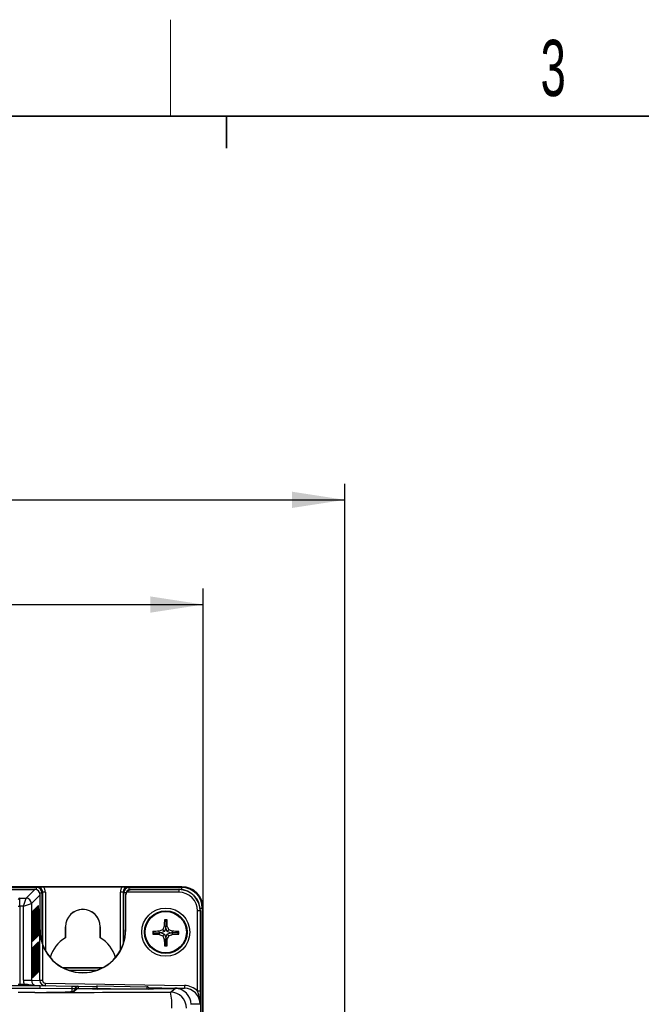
# Model space of a CAD drawing. Header units: millimetres. Extents: x 5 to 418, y 2 to 292.
# Tile 34 of 47: x 112 to 151, y 227 to 288. Entities that reach past the tile are written whole.
import ezdxf

# ---------------------------------------------------------------- set-up
doc = ezdxf.new("R2010")
doc.units = ezdxf.units.MM
doc.layers.add('SLD-0', color=7, linetype='Continuous')
doc.styles.add('SLDTEXTSTYLE0', font='TXT', dxfattribs={"width": 0.605})
doc.dimstyles.new('SLDDIMSTYLE0', dxfattribs={"dimtxt": 3.5, "dimasz": 3.302, "dimexe": 0, "dimexo": 0.0625, "dimgap": 0.875, "dimtad": 1, "dimlfac": 3, "dimrnd": 1e-09, "dimzin": 12, "dimdsep": 46, "dimtxsty": 'SLDTEXTSTYLE0', "dimsah": 1, "dimcen": 0.09, "dimadec": 0, "dimazin": 3, "dimtfac": 1, "dimtofl": 0, "dimtmove": 0, "dimatfit": 3, "dimfxl": 1, "dimfrac": 2, "dimtolj": 1, "dimtzin": 12, "dimarcsym": 0})

# ---------------------------------------------------------------- blocks, each defined once
blk = doc.blocks.new('_D')
at = {"layer": 'SLD-0'}
for p, q in [((58.038, 202.488), (58.038, 259.588)), ((132.371, 202.488), (132.371, 259.588)), ((58.038, 258.588), (132.371, 258.588))]:
    blk.add_line(p, q, dxfattribs=at)
for points in [[(58.038, 258.588), (61.34, 258.08), (61.34, 259.096)], [(132.371, 258.588), (129.069, 259.096), (129.069, 258.08)]]:
    blk.add_solid(points, dxfattribs=at)
at = {"layer": 'SLD-0', "insert": (91.194, 263.1), "char_height": 3.5, "attachment_point": 1, "style": 'SLDTEXTSTYLE0'}
blk.add_mtext('223', dxfattribs=at)
blk = doc.blocks.new('_D_1')
at = {"layer": 'SLD-0', "color": 7}
for p, q in [((66.871, 233.155), (66.871, 253.064)), ((123.538, 233.155), (123.538, 253.064)), ((66.871, 252.064), (123.538, 252.064))]:
    blk.add_line(p, q, dxfattribs=at)
for points in [[(66.871, 252.064), (70.173, 251.556), (70.173, 252.572)], [(123.538, 252.064), (120.236, 252.572), (120.236, 251.556)]]:
    blk.add_solid(points, dxfattribs=at)
at = {"layer": 'SLD-0', "color": 7, "insert": (91.194, 256.575), "char_height": 3.5, "attachment_point": 1, "style": 'SLDTEXTSTYLE0'}
blk.add_mtext('170', dxfattribs=at)

msp = doc.modelspace()

# ---------------------------------------------------------------- linework, layer by layer
at = {"color": 7, "linetype": 'Continuous', "lineweight": 25}
for p, q in [((122.2046, 234.4881), (68.2046, 234.4881)), ((77.2541, 234.4328), (113.1552, 234.4328)), ((113.1552, 234.4328), (113.2018, 234.4795)), ((113.1552, 234.2944), (113.1552, 234.4328)), ((113.5719, 234.4823), (118.504, 234.4823)), ((118.8741, 234.4795), (118.9208, 234.4328)), ((118.9208, 234.4328), (122.2046, 234.4328)), ((118.9208, 234.2944), (118.9208, 234.4328)), ((122.2046, 234.4328), (122.2046, 234.4881)), ((122.2046, 234.3045), (122.2046, 234.4328)), ((77.3712, 234.3157), (113.038, 234.3157)), ((112.1013, 233.7817), (112.1086, 233.7744)), ((112.1086, 233.7744), (112.4968, 233.7744)), ((112.3301, 233.2745), (112.4968, 233.7744)), ((112.4968, 233.7744), (113.038, 234.3157)), ((113.3713, 233.9824), (112.83, 233.4411)), ((113.35, 234.0995), (113.4885, 234.0995)), ((113.3713, 233.9881), (113.3712, 233.9881)), ((113.3713, 231.804), (113.3713, 233.9824)), ((113.5351, 234.1462), (113.4885, 234.0995)), ((113.4885, 234.0995), (113.4885, 231.0223)), ((113.7017, 234.1462), (113.5351, 234.1462)), ((113.5351, 230.8838), (113.5351, 234.1462)), ((113.7017, 234.1462), (113.7017, 230.5183)), ((118.5408, 234.1462), (118.3742, 234.1462)), ((118.3742, 230.5183), (118.3742, 234.1462)), ((118.5875, 234.0995), (118.5408, 234.1462)), ((118.5408, 234.1462), (118.5408, 230.8838)), ((118.5875, 231.0223), (118.5875, 234.0995)), ((118.7259, 234.0995), (118.5875, 234.0995)), ((118.7163, 233.9707), (118.7046, 233.9824)), ((118.7046, 233.9824), (118.7046, 231.804)), ((118.7047, 233.9881), (118.7047, 233.9881)), ((118.7163, 231.804), (118.7163, 233.9707)), ((122.0233, 234.1402), (118.7626, 234.1402)), ((119.0379, 234.3157), (119.0467, 234.3069)), ((119.0379, 234.3157), (122.0322, 234.3157)), ((119.0467, 234.3069), (122.0233, 234.3069)), ((122.0233, 234.3069), (122.0322, 234.3157)), ((122.0233, 234.3069), (122.0233, 234.1402)), ((112.0155, 233.2745), (112.1155, 233.2745)), ((112.1155, 233.2745), (112.1155, 228.4215)), ((112.3301, 233.2745), (112.1155, 233.2745)), ((112.3301, 233.2745), (112.83, 233.4411)), ((112.3301, 228.6585), (112.3301, 233.2745)), ((112.83, 233.4411), (112.83, 228.6585)), ((113.0472, 233.0909), (113.0728, 233.1165)), ((113.0854, 233.1143), (113.0867, 233.1305)), ((113.0856, 233.1163), (113.0857, 233.1167)), ((113.0867, 233.1305), (113.1123, 233.1561)), ((113.125, 233.1538), (113.1263, 233.17)), ((113.1252, 233.1558), (113.1252, 233.1563)), ((113.1263, 233.17), (113.1519, 233.1956)), ((113.1645, 233.1934), (113.1658, 233.2096)), ((113.1647, 233.1954), (113.1648, 233.1958)), ((113.1658, 233.2096), (113.1914, 233.2352)), ((113.2041, 233.2329), (113.2054, 233.2492)), ((113.2043, 233.2349), (113.2043, 233.2354)), ((113.2054, 233.2492), (113.231, 233.2747)), ((113.2741, 233.1143), (113.2415, 233.1143)), ((113.2436, 233.2725), (113.2449, 233.2887)), ((113.2438, 233.2745), (113.2439, 233.2749)), ((113.2449, 233.2887), (113.2705, 233.3143)), ((113.2741, 233.1143), (113.2741, 231.6477)), ((123.3542, 233.1548), (123.4826, 233.1548)), ((123.4826, 233.1548), (123.4826, 127.5375)), ((123.4826, 233.1548), (123.538, 233.1548)), ((123.538, 204.1548), (123.538, 233.1548)), ((112.8855, 231.2661), (112.8855, 232.7328)), ((112.9181, 232.7584), (112.8856, 232.7584)), ((112.8877, 232.9165), (112.889, 232.9327)), ((112.8879, 232.9185), (112.8879, 232.919)), ((112.889, 232.9327), (112.9146, 232.9583)), ((112.9181, 232.7584), (112.9181, 231.2917)), ((112.9577, 232.7979), (112.9251, 232.7979)), ((112.9251, 231.3057), (112.9251, 232.7723)), ((112.9272, 232.9561), (112.9285, 232.9723)), ((112.9274, 232.9581), (112.9274, 232.9585)), ((112.9285, 232.9723), (112.9541, 232.9979)), ((112.9577, 232.7979), (112.9577, 231.3313)), ((112.9646, 231.3452), (112.9646, 232.8119)), ((112.9972, 232.8375), (112.9647, 232.8375)), ((112.9668, 232.9956), (112.9681, 233.0118)), ((112.967, 232.9976), (112.967, 232.9981)), ((112.9681, 233.0118), (112.9937, 233.0374)), ((112.9972, 232.8375), (112.9972, 231.3708)), ((113.0368, 232.877), (113.0042, 232.877)), ((113.0042, 231.3848), (113.0042, 232.8514)), ((113.0063, 233.0352), (113.0076, 233.0514)), ((113.0065, 233.0372), (113.0065, 233.0376)), ((113.0076, 233.0514), (113.0332, 233.077)), ((113.0368, 232.877), (113.0368, 231.4104)), ((113.0763, 232.9166), (113.0438, 232.9166)), ((113.0438, 231.4243), (113.0438, 232.891)), ((113.0459, 233.0747), (113.0472, 233.0909)), ((113.0461, 233.0767), (113.0461, 233.0772)), ((113.0763, 232.9166), (113.0763, 231.4499)), ((113.1159, 232.9561), (113.0833, 232.9561)), ((113.0833, 231.4639), (113.0833, 232.9305)), ((113.1159, 232.9561), (113.1159, 231.4895)), ((113.1554, 232.9957), (113.1229, 232.9957)), ((113.1229, 231.5034), (113.1229, 232.9701)), ((113.1554, 232.9957), (113.1554, 231.529)), ((113.195, 233.0352), (113.1624, 233.0352)), ((113.1624, 231.543), (113.1624, 233.0096)), ((113.195, 233.0352), (113.195, 231.5686)), ((113.2345, 233.0748), (113.202, 233.0748)), ((113.202, 231.5825), (113.202, 233.0492)), ((113.2345, 233.0748), (113.2345, 231.6081)), ((113.2415, 231.6221), (113.2415, 233.0887)), ((123.1897, 227.975), (123.1897, 232.9738)), ((123.3564, 232.9738), (123.1897, 232.9738)), ((123.3654, 232.9825), (123.3564, 232.9738)), ((123.3564, 232.9738), (123.3564, 227.975)), ((123.3654, 232.9825), (123.3654, 127.6605)), ((114.9488, 231.3071), (114.9488, 231.9881)), ((114.9488, 231.9881), (114.9546, 231.9881)), ((114.9546, 231.9881), (114.9546, 231.3174)), ((117.1271, 231.9881), (117.1213, 231.9881)), ((117.1213, 231.3174), (117.1213, 231.9881)), ((117.1271, 231.9881), (117.1271, 231.3071)), ((121.2046, 232.0102), (121.1092, 232.0287)), ((121.2046, 232.3496), (121.1217, 232.4325)), ((121.2046, 231.9014), (121.1229, 231.698)), ((121.2046, 232.3496), (121.2876, 232.4325)), ((121.2046, 232.3496), (121.2046, 232.0102)), ((121.2046, 232.0102), (121.3001, 232.0287)), ((121.2046, 231.9014), (121.2046, 232.0102)), ((121.2863, 231.698), (121.2046, 231.9014)), ((112.9181, 231.2917), (112.8855, 231.2917)), ((112.9577, 231.3313), (112.9251, 231.3313)), ((112.9972, 231.3708), (112.9646, 231.3708)), ((113.0368, 231.4104), (113.0042, 231.4104)), ((113.0763, 231.4499), (113.0438, 231.4499)), ((113.1159, 231.4895), (113.0833, 231.4895)), ((113.0854, 231.281), (113.0869, 231.2639)), ((113.0857, 231.2768), (113.0857, 231.2772)), ((113.1125, 231.2895), (113.0869, 231.2639)), ((113.1554, 231.529), (113.1229, 231.529)), ((113.1249, 231.3205), (113.1264, 231.3035)), ((113.1253, 231.3163), (113.1253, 231.3167)), ((113.152, 231.3291), (113.1264, 231.3035)), ((113.195, 231.5686), (113.1624, 231.5686)), ((113.1645, 231.3601), (113.166, 231.343)), ((113.1648, 231.3559), (113.1648, 231.3563)), ((113.1916, 231.3686), (113.166, 231.343)), ((113.2345, 231.6081), (113.202, 231.6081)), ((113.204, 231.3996), (113.2055, 231.3826)), ((113.2044, 231.3954), (113.2044, 231.3958)), ((113.2311, 231.4082), (113.2055, 231.3826)), ((113.2741, 231.6477), (113.2415, 231.6477)), ((113.2436, 231.4392), (113.2451, 231.4221)), ((113.2439, 231.435), (113.2439, 231.4354)), ((113.2707, 231.4477), (113.2451, 231.4221)), ((113.3713, 231.804), (113.3568, 231.804)), ((113.3568, 228.6493), (113.3568, 231.804)), ((114.9546, 231.3174), (114.9488, 231.3071)), ((117.1271, 231.3071), (117.1213, 231.3174)), ((118.7046, 231.804), (118.7163, 231.804)), ((120.4713, 231.6163), (120.3899, 231.6977)), ((120.4713, 231.6163), (120.3902, 231.5351)), ((120.4713, 231.6163), (120.8107, 231.6163)), ((120.8107, 231.6163), (120.7923, 231.7111)), ((120.8107, 231.6163), (120.7924, 231.5218)), ((120.9194, 231.6163), (120.8107, 231.6163)), ((121.1229, 231.698), (120.9194, 231.6163)), ((120.9194, 231.6163), (121.1229, 231.5345)), ((121.1229, 231.698), (121.0165, 231.8044)), ((121.1229, 231.5345), (121.0171, 231.4287)), ((121.1229, 231.5345), (121.2046, 231.3311)), ((121.2046, 231.3311), (121.2863, 231.5345)), ((121.2046, 231.3311), (121.2046, 231.2223)), ((121.2863, 231.698), (121.3928, 231.8044)), ((121.4898, 231.6163), (121.2863, 231.698)), ((121.2863, 231.5345), (121.4898, 231.6163)), ((121.2863, 231.5345), (121.3922, 231.4287)), ((121.4898, 231.6163), (121.5986, 231.6163)), ((121.5986, 231.6163), (121.6169, 231.7111)), ((121.5986, 231.6163), (121.6169, 231.5218)), ((121.938, 231.6163), (121.5986, 231.6163)), ((121.938, 231.6163), (122.0194, 231.6977)), ((121.938, 231.6163), (122.0191, 231.5351)), ((112.8876, 231.0832), (112.8891, 231.0662)), ((112.8877, 230.6498), (112.889, 230.666)), ((112.8879, 230.6517), (112.8879, 230.6522)), ((112.889, 230.666), (112.9146, 230.6916)), ((112.9147, 231.0918), (112.8891, 231.0662)), ((112.9272, 231.1228), (112.9286, 231.1057)), ((112.9272, 230.6893), (112.9285, 230.7055)), ((112.9274, 230.6913), (112.9274, 230.6918)), ((112.9275, 231.1185), (112.9275, 231.1189)), ((112.9285, 230.7055), (112.9541, 230.7311)), ((112.9542, 231.1313), (112.9286, 231.1057)), ((112.9667, 231.1623), (112.9682, 231.1453)), ((112.9668, 230.7289), (112.9681, 230.7451)), ((112.9671, 231.1581), (112.967, 231.1585)), ((112.967, 230.7308), (112.967, 230.7313)), ((112.9681, 230.7451), (112.9937, 230.7707)), ((112.9938, 231.1709), (112.9682, 231.1453)), ((113.0063, 231.2019), (113.0078, 231.1848)), ((113.0063, 230.7684), (113.0076, 230.7846)), ((113.0065, 230.7704), (113.0065, 230.7709)), ((113.0066, 231.1976), (113.0066, 231.1981)), ((113.0076, 230.7846), (113.0332, 230.8102)), ((113.0334, 231.2104), (113.0078, 231.1848)), ((113.0438, 230.6498), (113.0763, 230.6498)), ((113.0458, 231.2414), (113.0473, 231.2244)), ((113.0459, 230.808), (113.0472, 230.8242)), ((113.0462, 231.2372), (113.0461, 231.2376)), ((113.0461, 230.81), (113.0461, 230.8104)), ((113.0472, 230.8242), (113.0728, 230.8498)), ((113.0729, 231.25), (113.0473, 231.2244)), ((113.0763, 230.6498), (113.0763, 229.1832)), ((113.0833, 230.6894), (113.1159, 230.6894)), ((113.0833, 229.1971), (113.0833, 230.6638)), ((113.0854, 230.8475), (113.0867, 230.8637)), ((113.0856, 230.8495), (113.0857, 230.85)), ((113.0867, 230.8637), (113.1123, 230.8893)), ((113.1159, 230.6894), (113.1159, 229.2227)), ((113.1229, 230.7289), (113.1554, 230.7289)), ((113.1229, 229.2367), (113.1229, 230.7033)), ((113.125, 230.8871), (113.1263, 230.9033)), ((113.1252, 230.8891), (113.1252, 230.8895)), ((113.1263, 230.9033), (113.1519, 230.9289)), ((113.1554, 230.7289), (113.1554, 229.2623)), ((113.1624, 230.7685), (113.195, 230.7685)), ((113.1624, 229.2762), (113.1624, 230.7429)), ((113.1645, 230.9266), (113.1658, 230.9428)), ((113.1647, 230.9286), (113.1648, 230.9291)), ((113.1658, 230.9428), (113.1914, 230.9684)), ((113.195, 230.7685), (113.195, 229.3018)), ((113.202, 230.808), (113.2345, 230.808)), ((113.202, 229.3158), (113.202, 230.7824)), ((113.2041, 230.9662), (113.2054, 230.9824)), ((113.2043, 230.9682), (113.2043, 230.9686)), ((113.2054, 230.9824), (113.231, 231.008)), ((113.2345, 230.808), (113.2345, 229.3414)), ((113.2415, 230.8476), (113.2741, 230.8476)), ((113.2415, 229.3553), (113.2415, 230.822)), ((113.2436, 231.0057), (113.2449, 231.0219)), ((113.2438, 231.0077), (113.2439, 231.0082)), ((113.2449, 231.0219), (113.2705, 231.0475)), ((113.2741, 230.8476), (113.2741, 229.3809)), ((113.5234, 230.8818), (113.5234, 228.6493)), ((121.2046, 231.2223), (121.1108, 231.2042)), ((121.2046, 230.8829), (121.125, 230.8033)), ((121.2046, 231.2223), (121.2984, 231.2042)), ((121.2046, 230.8829), (121.2046, 231.2223)), ((121.2046, 230.8829), (121.2842, 230.8033)), ((112.8855, 228.9994), (112.8855, 230.466)), ((112.8856, 230.4916), (112.9181, 230.4916)), ((112.9181, 230.4916), (112.9181, 229.025)), ((112.9251, 230.5312), (112.9577, 230.5312)), ((112.9251, 229.0389), (112.9251, 230.5056)), ((112.9577, 230.5312), (112.9577, 229.0645)), ((112.9646, 229.0785), (112.9646, 230.5451)), ((112.9647, 230.5707), (112.9972, 230.5707)), ((112.9972, 230.5707), (112.9972, 229.1041)), ((113.0042, 230.6103), (113.0368, 230.6103)), ((113.0042, 229.118), (113.0042, 230.5847)), ((113.0368, 230.6103), (113.0368, 229.1436)), ((113.0438, 229.1576), (113.0438, 230.6242)), ((114.79, 229.4474), (117.286, 229.4474)), ((114.8067, 229.4386), (117.2692, 229.4386)), ((112.9181, 229.025), (112.8855, 229.025)), ((112.8891, 228.7994), (112.8876, 228.8165)), ((112.9147, 228.825), (112.8891, 228.7994)), ((112.9577, 229.0645), (112.9251, 229.0645)), ((112.9286, 228.8389), (112.9272, 228.856)), ((112.9275, 228.8518), (112.9275, 228.8522)), ((112.9542, 228.8645), (112.9286, 228.8389)), ((112.9972, 229.1041), (112.9646, 229.1041)), ((112.9682, 228.8785), (112.9667, 228.8956)), ((112.9671, 228.8913), (112.967, 228.8917)), ((112.9938, 228.9041), (112.9682, 228.8785)), ((113.0368, 229.1436), (113.0042, 229.1436)), ((113.0078, 228.9181), (113.0063, 228.9351)), ((113.0066, 228.9309), (113.0066, 228.9313)), ((113.0334, 228.9437), (113.0078, 228.9181)), ((113.0763, 229.1832), (113.0438, 229.1832)), ((113.0473, 228.9576), (113.0458, 228.9747)), ((113.0462, 228.9704), (113.0461, 228.9708)), ((113.0729, 228.9832), (113.0473, 228.9576)), ((113.1159, 229.2227), (113.0833, 229.2227)), ((113.0869, 228.9972), (113.0854, 229.0142)), ((113.0857, 229.01), (113.0857, 229.0104)), ((113.1125, 229.0228), (113.0869, 228.9972)), ((113.1554, 229.2623), (113.1229, 229.2623)), ((113.1264, 229.0367), (113.1249, 229.0538)), ((113.1253, 229.0495), (113.1253, 229.05)), ((113.152, 229.0623), (113.1264, 229.0367)), ((113.195, 229.3018), (113.1624, 229.3018)), ((113.166, 229.0763), (113.1645, 229.0933)), ((113.1648, 229.0891), (113.1648, 229.0895)), ((113.1916, 229.1019), (113.166, 229.0763)), ((113.2345, 229.3414), (113.202, 229.3414)), ((113.2055, 229.1158), (113.204, 229.1329)), ((113.2044, 229.1287), (113.2044, 229.1291)), ((113.2311, 229.1414), (113.2055, 229.1158)), ((113.2741, 229.3809), (113.2415, 229.3809)), ((113.2451, 229.1554), (113.2436, 229.1724)), ((113.2439, 229.1682), (113.2439, 229.1686)), ((113.2707, 229.181), (113.2451, 229.1554)), ((116.8746, 229.272), (115.2013, 229.272)), ((77.038, 228.3215), (113.3713, 228.3215)), ((112.0155, 228.4215), (112.1155, 228.4215)), ((112.1155, 228.3215), (112.1155, 228.4215)), ((112.1155, 228.4215), (112.3645, 228.4215)), ((112.3301, 228.6585), (112.83, 228.6585)), ((112.3645, 228.3215), (112.3645, 228.4215)), ((112.83, 228.6585), (113.3568, 228.6493)), ((113.1577, 228.3221), (113.1578, 228.3252)), ((113.1577, 228.3221), (113.3704, 228.3215)), ((113.1578, 228.3252), (113.3704, 228.3215)), ((113.5234, 228.6493), (113.3568, 228.6493)), ((113.3698, 228.1548), (113.3713, 228.3215)), ((113.3713, 228.3215), (115.3771, 228.2865)), ((113.6872, 228.4827), (113.6843, 228.316)), ((113.6872, 228.4827), (122.3707, 228.3311)), ((115.3742, 228.1198), (115.3771, 228.2865)), ((115.3771, 228.2865), (115.7104, 228.2807)), ((115.7104, 228.2807), (115.7396, 228.2801)), ((115.7396, 228.2801), (115.7373, 228.152)), ((115.7396, 228.2801), (116.9062, 228.2598)), ((116.9264, 228.3089), (116.9092, 228.3092)), ((116.9264, 228.3089), (120.0275, 228.2548)), ((120.0275, 228.2548), (120.025, 228.113)), ((120.1451, 228.2032), (121.7665, 228.1749)), ((122.3707, 228.3311), (122.3678, 228.1644)), ((113.3698, 228.1548), (77.0394, 228.1548)), ((115.3742, 228.1198), (113.3698, 228.1548)), ((115.5408, 228.114), (115.3742, 228.1198)), ((115.3742, 227.9439), (115.3742, 228.1198)), ((115.581, 228.1032), (115.3879, 227.9101)), ((115.6989, 228.152), (115.5058, 227.9589)), ((115.57, 228.1135), (115.5408, 228.114)), ((115.5408, 228.114), (115.5408, 228.063)), ((115.57, 228.0922), (115.57, 228.1135)), ((115.5923, 228.1135), (115.57, 228.1135)), ((115.6989, 228.152), (116.9035, 228.152)), ((116.6414, 228.1189), (116.6411, 228.1385)), ((116.6414, 228.1189), (116.6691, 228.1165)), ((116.6661, 228.1169), (116.6635, 228.117)), ((116.9034, 228.1456), (116.9028, 228.1132)), ((116.9264, 228.1422), (116.9258, 228.1131)), ((118.5967, 228.113), (116.9264, 228.1422)), ((120.1011, 228.113), (116.9748, 228.113)), ((120.1785, 228.152), (121.7813, 228.152)), ((120.4068, 228.1165), (120.4345, 228.1189)), ((120.4348, 228.1385), (120.4345, 228.1189)), ((121.5009, 227.9119), (121.7813, 228.152)), ((121.7665, 228.1749), (121.7661, 228.152)), ((121.7665, 228.1749), (122.3678, 228.1644)), ((123.3564, 227.975), (123.1897, 227.975)), ((123.3506, 227.1646), (122.7809, 227.1745))]:
    msp.add_line(p, q, dxfattribs=at)
at = {"color": 7, "linetype": 'Continuous', "lineweight": 25, "flags": 128}
msp.add_lwpolyline([(115.5058, 227.9589), (115.4732, 227.9557), (115.4506, 227.9495)], dxfattribs=at)
at = {"color": 7, "linetype": 'Continuous', "lineweight": 25}
for radius in [1.5, 1.3333, 1.2833]:
    msp.add_circle((121.2046, 231.6548), radius, dxfattribs=at)
for centre, radius, start, end in [((113.1551, 234.0995), 0.3333, 0.008727, 89.991273), ((118.9208, 234.0995), 0.3333, 90.008727, 179.991273), ((122.2046, 233.1548), 1.3333, 0, 90), ((122.2046, 233.1548), 1.278, 0, 90), ((112.1087, 233.6744), 0.1, 90.020437, 179.979563), ((112.4966, 233.441), 0.3334, 0.020437, 89.979563), ((112.9728, 233.1165), 0.1, 316.283959, 0.019519), ((113.0124, 233.1561), 0.1, 316.283959, 0.019519), ((113.0519, 233.1956), 0.1, 316.283959, 0.019519), ((113.0915, 233.2352), 0.1, 316.283959, 0.019519), ((113.131, 233.2747), 0.1, 316.283959, 0.019519), ((113.1706, 233.3143), 0.1, 316.283959, 0.019519), ((112.8146, 232.9583), 0.1, 316.283959, 0.019519), ((112.8542, 232.9978), 0.1, 316.283959, 0.019519), ((112.8937, 233.0374), 0.1, 316.283959, 0.019519), ((112.9333, 233.0769), 0.1, 316.283959, 0.019519), ((116.038, 231.9881), 1.0892, 0, 180), ((116.038, 231.9881), 1.0833, 0, 180), ((138.6031, 224.6691), 18.979, 157.183784, 157.916414), ((138.8208, 231.6809), 17.715, 177.568425, 178.875214), ((121.2046, 213.5111), 18.9216, 89.748896, 90.251104), ((103.5885, 231.6809), 17.715, 1.124786, 2.431575), ((103.8062, 224.6691), 18.979, 22.083586, 22.816216), ((112.9333, 231.2104), 0.1, 0.019539, 44.464165), ((112.9729, 231.2499), 0.1, 0.019539, 44.464165), ((113.0124, 231.2895), 0.1, 0.019539, 44.464165), ((113.052, 231.329), 0.1, 0.019539, 44.464165), ((113.0915, 231.3686), 0.1, 0.019539, 44.464165), ((113.1311, 231.4081), 0.1, 0.019539, 44.464164), ((113.1707, 231.4477), 0.1, 0.019539, 44.464165), ((116.038, 231.804), 2.6667, 180, 0), ((116.038, 231.804), 2.6783, 200.14097, 0), ((116.038, 229.4881), 2.1201, 120.912054, 163.754849), ((116.038, 229.4881), 2.1201, 16.245151, 59.087946), ((139.2604, 231.6548), 18.8706, 179.869835, 180.363341), ((121.1728, 214.2081), 17.5071, 91.245358, 92.563284), ((121.173, 249.0867), 17.569, 267.446111, 268.758554), ((128.1622, 214.324), 18.8845, 112.233904, 112.970601), ((128.1648, 248.9905), 18.9607, 247.118602, 247.853524), ((138.4676, 238.5845), 18.8607, 202.296772, 203.035996), ((103.9417, 238.5845), 18.8607, 336.964004, 337.703228), ((114.2445, 248.9905), 18.9607, 292.146476, 292.881398), ((114.2471, 214.324), 18.8845, 67.029399, 67.766096), ((121.2364, 214.2081), 17.5071, 87.436716, 88.754642), ((121.2362, 249.0867), 17.569, 271.241446, 272.553889), ((103.1489, 231.6548), 18.8706, 359.636659, 0.130165), ((112.8147, 231.0917), 0.1, 0.019539, 44.464165), ((112.8146, 230.6915), 0.1, 316.283959, 0.019519), ((112.8542, 231.1313), 0.1, 0.019539, 44.464165), ((112.8542, 230.7311), 0.1, 316.283959, 0.019519), ((112.8938, 231.1708), 0.1, 0.019539, 44.464165), ((112.8937, 230.7706), 0.1, 316.283959, 0.019519), ((112.9333, 230.8102), 0.1, 316.283959, 0.019519), ((112.9728, 230.8497), 0.1, 316.283959, 0.019519), ((113.0124, 230.8893), 0.1, 316.28396, 0.019519), ((113.0519, 230.9289), 0.1, 316.283959, 0.019519), ((113.0915, 230.9684), 0.1, 316.283959, 0.019519), ((113.131, 231.008), 0.1, 316.283959, 0.019519), ((113.1706, 231.0475), 0.1, 316.283959, 0.019519), ((138.4609, 231.6168), 17.355, 181.36254, 182.686752), ((121.2046, 249.6304), 18.8273, 269.757727, 270.242273), ((103.9483, 231.6168), 17.355, 357.313248, 358.63746), ((112.8147, 228.825), 0.1, 0.019539, 44.464165), ((112.8542, 228.8645), 0.1, 0.019539, 44.464165), ((112.8938, 228.9041), 0.1, 0.019539, 44.464165), ((112.9333, 228.9436), 0.1, 0.019539, 44.464165), ((112.9729, 228.9832), 0.1, 0.019539, 44.464165), ((113.0124, 229.0227), 0.1, 0.019539, 44.464164), ((113.052, 229.0623), 0.1, 0.019539, 44.464165), ((113.0915, 229.1018), 0.1, 0.019539, 44.464165), ((113.1311, 229.1414), 0.1, 0.019539, 44.464164), ((113.1707, 229.1809), 0.1, 0.019539, 44.464165), ((113.1595, 228.3244), 0.00294, 231.590394, 268.256022), ((113.6901, 228.6493), 0.3333, 179.999848, 269), ((115.7075, 228.114), 0.1667, 89.004468, 180.004109), ((115.7367, 228.1135), 0.1667, 89.004468, 180.004109), ((120.0246, 228.0881), 0.1667, 8.672327, 89), ((116.6411, 227.9718), 0.1667, 59.173064, 90.000606), ((120.4348, 227.9718), 0.1667, 89.999394, 120.826936), ((118.3969, 227.1499), 3.1962, 355.732561, 13.79282), ((121.5005, 226.9117), 1.0002, 0.02228, 89.974541)]:
    msp.add_arc(centre, radius, start, end, dxfattribs=at)
for centre, major_axis, ratio, start_param, end_param in [((113.2017, 234.146), (0.2358, 0.2358), 0.9993912, 5.4979394, 7.0684312), ((113.2017, 234.146), (0.3537, 0.3537), 0.9996955, 5.4979394, 6.235195), ((118.8743, 234.146), (0.3537, -0.3537), 0.9996955, 3.189583, 3.9268385), ((118.8743, 234.146), (-0.2358, 0.2358), 0.9993912, 5.4979394, 7.0684312), ((112.1085, 233.2745), (0, 0.5), 0.0139641, 4.712389, 6.265732), ((113.0379, 233.9823), (0.2358, 0.2358), 0.9996955, 5.5152405, 7.0684312), ((113.2046, 234.149), (-0.0876, 0.3712), 0.3820701, 4.1590583, 4.1762122), ((118.8713, 234.149), (0.0876, 0.3712), 0.3820701, 2.1069731, 2.124127), ((119.038, 233.9823), (0.2358, -0.2358), 0.9996955, 2.3563468, 3.9095375), ((119.0496, 233.9706), (0.2358, -0.2358), 0.9996955, 3.3934385, 3.9268385), ((122.0229, 232.9734), (0.9529, 0.9331), 0.9997667, 5.5084367, 7.078922), ((122.0229, 232.9734), (0.8338, 0.8165), 0.9996889, 5.5084367, 7.078922), ((122.0318, 232.9821), (0.9529, 0.9332), 0.9996889, 5.5084367, 7.078922), ((113.0728, 232.9166), (0, 0.2), 0.0174551, 5.2676482, 6.3006386), ((113.0868, 232.9305), (0, 0.2), 0.0174551, 0.0174533, 1.5707963), ((113.1124, 232.9561), (0, 0.2), 0.0174551, 5.2676482, 6.3006386), ((113.1264, 232.9701), (0, 0.2), 0.0174551, 0.0174533, 1.5707963), ((113.1519, 232.9957), (0, 0.2), 0.0174551, 5.2676482, 6.3006386), ((113.1519, 232.9957), (0, 0.2), 0.0174551, 4.712389, 5.2676482), ((113.1659, 233.0096), (0, 0.2), 0.0174551, 0.0174533, 1.5707963), ((113.1915, 233.0352), (0, 0.2), 0.0174551, 5.2676482, 6.3006386), ((113.1915, 233.0352), (0, 0.2), 0.0174551, 4.712389, 5.2676482), ((113.2055, 233.0492), (0, 0.2), 0.0174551, 0.0174533, 1.5707963), ((113.2311, 233.0748), (0, 0.2), 0.0174551, 5.2676482, 6.3006386), ((113.2311, 233.0748), (0, 0.2), 0.0174551, 4.712389, 5.2676482), ((113.245, 233.0887), (0, 0.2), 0.0174551, 0.0174533, 1.5707963), ((113.2706, 233.1143), (0, 0.2), 0.0174551, 5.2676482, 6.3006386), ((113.2706, 233.1143), (0, 0.2), 0.0174551, 4.712389, 5.2676482), ((112.889, 232.7328), (0, 0.2), 0.0174551, 0.0174533, 1.5707963), ((112.9146, 232.7584), (0, 0.2), 0.0174551, 5.2676482, 6.3006386), ((112.9146, 232.7584), (0, 0.2), 0.0174551, 4.712389, 5.2676482), ((112.9286, 232.7723), (0, 0.2), 0.0174551, 0.0174533, 1.5707963), ((112.9542, 232.7979), (0, 0.2), 0.0174551, 5.2676482, 6.3006386), ((112.9542, 232.7979), (0, 0.2), 0.0174551, 4.712389, 5.2676482), ((112.9681, 232.8119), (0, 0.2), 0.0174551, 0.0174533, 1.5707963), ((112.9937, 232.8375), (0, 0.2), 0.0174551, 5.2676482, 6.3006386), ((112.9937, 232.8375), (0, 0.2), 0.0174551, 4.712389, 5.2676482), ((113.0077, 232.8514), (0, 0.2), 0.0174551, 0.0174533, 1.5707963), ((113.0333, 232.877), (0, 0.2), 0.0174551, 5.2676482, 6.3006386), ((113.0333, 232.877), (0, 0.2), 0.0174551, 4.712389, 5.2676482), ((113.0472, 232.891), (0, 0.2), 0.0174551, 0.0174533, 1.5707963), ((113.0728, 232.9166), (0, 0.2), 0.0174551, 4.712389, 5.2676482), ((113.1124, 232.9561), (0, 0.2), 0.0174551, 4.712389, 5.2676482), ((112.889, 231.2661), (0, 0.2), 0.0174551, 1.5707963, 2.8820561), ((112.9146, 231.2917), (0, 0.2), 0.0174551, 3.1590459, 4.712389), ((112.9286, 231.3057), (0, 0.2), 0.0174551, 1.5707963, 2.8820561), ((112.9542, 231.3313), (0, 0.2), 0.0174551, 3.1590459, 4.712389), ((112.9681, 231.3452), (0, 0.2), 0.0174551, 1.5707963, 2.8820561), ((112.9937, 231.3708), (0, 0.2), 0.0174551, 3.1590459, 4.712389), ((113.0077, 231.3848), (0, 0.2), 0.0174551, 1.5707963, 2.8820561), ((113.0333, 231.4104), (0, 0.2), 0.0174551, 3.1590459, 4.712389), ((113.0472, 231.4243), (0, 0.2), 0.0174551, 1.5707963, 2.8820561), ((113.0728, 231.4499), (0, 0.2), 0.0174551, 3.1590459, 4.712389), ((113.0868, 231.4639), (0, 0.2), 0.0174551, 1.5707963, 2.8820561), ((113.0868, 231.4639), (0, 0.2), 0.0174551, 2.8820561, 3.1590459), ((113.1124, 231.4895), (0, 0.2), 0.0174551, 3.1590459, 4.712389), ((113.1264, 231.5034), (0, 0.2), 0.0174551, 1.5707963, 2.8820561), ((113.1264, 231.5034), (0, 0.2), 0.0174551, 2.8820561, 3.1590459), ((113.1519, 231.529), (0, 0.2), 0.0174551, 3.1590459, 4.712389), ((113.1659, 231.543), (0, 0.2), 0.0174551, 1.5707963, 2.8820561), ((113.1659, 231.543), (0, 0.2), 0.0174551, 2.8820561, 3.1590459), ((113.1915, 231.5686), (0, 0.2), 0.0174551, 3.1590459, 4.712389), ((113.2055, 231.5825), (0, 0.2), 0.0174551, 1.5707963, 2.8820561), ((113.2055, 231.5825), (0, 0.2), 0.0174551, 2.8820561, 3.1590459), ((113.2311, 231.6081), (0, 0.2), 0.0174551, 3.1590459, 4.712389), ((113.245, 231.6221), (0, 0.2), 0.0174551, 1.5707963, 2.8820561), ((113.245, 231.6221), (0, 0.2), 0.0174551, 2.8820561, 3.1590459), ((113.2706, 231.6477), (0, 0.2), 0.0174551, 3.1590459, 4.712389), ((112.889, 230.466), (0, 0.2), 0.0174551, 0.0174533, 1.5707963), ((112.889, 231.2661), (0, 0.2), 0.0174551, 2.8820561, 3.1590459), ((112.9146, 230.4916), (0, 0.2), 0.0174551, 5.2676482, 6.3006386), ((112.9286, 230.5056), (0, 0.2), 0.0174551, 0.0174533, 1.5707963), ((112.9286, 231.3057), (0, 0.2), 0.0174551, 2.8820561, 3.1590459), ((112.9542, 230.5312), (0, 0.2), 0.0174551, 5.2676482, 6.3006386), ((112.9681, 230.5451), (0, 0.2), 0.0174551, 0.0174533, 1.5707963), ((112.9681, 231.3452), (0, 0.2), 0.0174551, 2.8820561, 3.1590459), ((112.9937, 230.5707), (0, 0.2), 0.0174551, 5.2676482, 6.3006386), ((112.9937, 230.5707), (0, 0.2), 0.0174551, 4.712389, 5.2676482), ((113.0077, 230.5847), (0, 0.2), 0.0174551, 0.0174533, 1.5707963), ((113.0077, 231.3848), (0, 0.2), 0.0174551, 2.8820561, 3.1590459), ((113.0333, 230.6103), (0, 0.2), 0.0174551, 5.2676482, 6.3006386), ((113.0333, 230.6103), (0, 0.2), 0.0174551, 4.712389, 5.2676482), ((113.0472, 230.6242), (0, 0.2), 0.0174551, 0.0174533, 1.5707963), ((113.0472, 231.4243), (0, 0.2), 0.0174551, 2.8820561, 3.1590459), ((113.0728, 230.6498), (0, 0.2), 0.0174551, 5.2676482, 6.3006386), ((113.0728, 230.6498), (0, 0.2), 0.0174551, 4.712389, 5.2676482), ((113.0868, 230.6638), (0, 0.2), 0.0174551, 0.0174533, 1.5707963), ((113.1124, 230.6894), (0, 0.2), 0.0174551, 5.2676482, 6.3006386), ((113.1124, 230.6894), (0, 0.2), 0.0174551, 4.712389, 5.2676482), ((113.1264, 230.7033), (0, 0.2), 0.0174551, 0.0174533, 1.5707963), ((113.1519, 230.7289), (0, 0.2), 0.0174551, 5.2676482, 6.3006386), ((113.1519, 230.7289), (0, 0.2), 0.0174551, 4.712389, 5.2676482), ((113.1659, 230.7429), (0, 0.2), 0.0174551, 0.0174533, 1.5707963), ((113.1915, 230.7685), (0, 0.2), 0.0174551, 5.2676482, 6.3006386), ((113.1915, 230.7685), (0, 0.2), 0.0174551, 4.712389, 5.2676482), ((113.2055, 230.7824), (0, 0.2), 0.0174551, 0.0174533, 1.5707963), ((113.2311, 230.808), (0, 0.2), 0.0174551, 5.2676482, 6.3006386), ((113.2311, 230.808), (0, 0.2), 0.0174551, 4.712389, 5.2676482), ((113.245, 230.822), (0, 0.2), 0.0174551, 0.0174533, 1.5707963), ((113.2706, 230.8476), (0, 0.2), 0.0174551, 5.2676482, 6.3006386), ((113.2706, 230.8476), (0, 0.2), 0.0174551, 4.712389, 5.2676482), ((112.9146, 230.4916), (0, 0.2), 0.0174551, 4.712389, 5.2676482), ((112.9542, 230.5312), (0, 0.2), 0.0174551, 4.712389, 5.2676482), ((112.889, 228.9994), (0, 0.2), 0.0174551, 1.5707963, 2.8820561), ((112.889, 228.9994), (0, 0.2), 0.0174551, 2.8820561, 3.1590459), ((112.9146, 229.025), (0, 0.2), 0.0174551, 3.1590459, 4.712389), ((112.9286, 229.0389), (0, 0.2), 0.0174551, 1.5707963, 2.8820561), ((112.9286, 229.0389), (0, 0.2), 0.0174551, 2.8820561, 3.1590459), ((112.9542, 229.0645), (0, 0.2), 0.0174551, 3.1590459, 4.712389), ((112.9681, 229.0785), (0, 0.2), 0.0174551, 1.5707963, 2.8820561), ((112.9681, 229.0785), (0, 0.2), 0.0174551, 2.8820561, 3.1590459), ((112.9937, 229.1041), (0, 0.2), 0.0174551, 3.1590459, 4.712389), ((113.0077, 229.118), (0, 0.2), 0.0174551, 1.5707963, 2.8820561), ((113.0077, 229.118), (0, 0.2), 0.0174551, 2.8820561, 3.1590459), ((113.0333, 229.1436), (0, 0.2), 0.0174551, 3.1590459, 4.712389), ((113.0472, 229.1576), (0, 0.2), 0.0174551, 1.5707963, 2.8820561), ((113.0472, 229.1576), (0, 0.2), 0.0174551, 2.8820561, 3.1590459), ((113.0728, 229.1832), (0, 0.2), 0.0174551, 3.1590459, 4.712389), ((113.0868, 229.1971), (0, 0.2), 0.0174551, 1.5707963, 2.8820561), ((113.0868, 229.1971), (0, 0.2), 0.0174551, 2.8820561, 3.1590459), ((113.1124, 229.2227), (0, 0.2), 0.0174551, 3.1590459, 4.712389), ((113.1264, 229.2367), (0, 0.2), 0.0174551, 1.5707963, 2.8820561), ((113.1264, 229.2367), (0, 0.2), 0.0174551, 2.8820561, 3.1590459), ((113.1519, 229.2623), (0, 0.2), 0.0174551, 3.1590459, 4.712389), ((113.1659, 229.2762), (0, 0.2), 0.0174551, 1.5707963, 2.8820561), ((113.1659, 229.2762), (0, 0.2), 0.0174551, 2.8820561, 3.1590459), ((113.1915, 229.3018), (0, 0.2), 0.0174551, 3.1590459, 4.712389), ((113.2055, 229.3158), (0, 0.2), 0.0174551, 1.5707963, 2.8820561), ((113.2055, 229.3158), (0, 0.2), 0.0174551, 2.8820561, 3.1590459), ((113.2311, 229.3414), (0, 0.2), 0.0174551, 3.1590459, 4.712389), ((113.245, 229.3553), (0, 0.2), 0.0174551, 1.5707963, 2.8820561), ((113.245, 229.3553), (0, 0.2), 0.0174551, 2.8820561, 3.1590459), ((113.2706, 229.3809), (0, 0.2), 0.0174551, 3.1590459, 4.712389), ((113.1636, 228.6585), (-0.8333, 0.0145), 0.9998476, 0.0174506, 0.3058489), ((113.1636, 228.6585), (0.3335, -0.0058), 0.9993909, 3.1590433, 4.712389), ((113.6901, 228.6493), (-0.1667, 0.0029), 0.9998476, 0.0174506, 1.5707963), ((116.9063, 228.1425), (0.0029, 0.1666), 0.0174629, 0, 1.5530411), ((116.9234, 228.1422), (0.0029, 0.1666), 0.0174551, 4.712389, 6.2831853), ((122.3503, 227.1646), (1.1667, -0.0204), 0.9998411, 0.7853406, 1.5707963), ((112.0063, 227.96), (3.5, 0), 0.0174551, 5.0124995, 5.9338453), ((95.2046, 233.4028), (315.6667, 0), 0.0174551, 4.7689229, 4.7957896), ((112.0063, 227.96), (3.5, 0), 0.0174551, 5.9338453, 6.265732), ((115.6988, 227.9853), (-0.1179, -0.1179), 0.9996955, 3.9268385, 4.712389), ((116.9745, 228.1385), (0.3334, 0), 0.0174604, 2.1151193, 3.1418976), ((116.9748, 228.1189), (0.3334, 0), 0.0174497, 3.1418972, 3.4310022), ((116.9748, 228.1189), (0.3334, 0), 0.0174497, 3.4310022, 4.712389), ((116.9745, 228.1385), (0.3334, 0), 0.0174604, 1.7856858, 2.1151193), ((120.1011, 228.1189), (0.3334, 0), 0.0174497, 4.712389, 6.0084449), ((120.1015, 228.1385), (0.3334, 0), 0.0174604, 6.2828803, 7.611492), ((120.1011, 228.1189), (0.3334, 0), 0.0174497, 6.0084449, 6.2828807), ((121.749, 227.1751), (1, -0.0175), 0.9998941, 0.9468956, 1.5707963), ((121.781, 227.1519), (0.7599, 0.6506), 0.99964, 5.5753214, 7.145762), ((122.3503, 227.1646), (1.0001, -0.0175), 0.9997882, 0.0174505, 1.5707963)]:
    msp.add_ellipse(centre, major_axis=major_axis, ratio=ratio, start_param=start_param, end_param=end_param, dxfattribs=at)
for points, knots in [([(113.2018, 234.4795), (113.2024, 234.4795), (113.2117, 234.4796), (113.291, 234.4806), (113.4071, 234.482), (113.5324, 234.4822), (113.5719, 234.4823)], [0, 0, 0, 0, 0.0051446, 0.0835444, 0.7113019, 1, 1, 1, 1]), ([(118.504, 234.4823), (118.5435, 234.4822), (118.6689, 234.482), (118.7849, 234.4806), (118.8642, 234.4796), (118.8735, 234.4795), (118.8741, 234.4795)], [0, 0, 0, 0, 0.28869812, 0.91645559, 0.99485541, 1, 1, 1, 1]), ([(118.7626, 234.1402), (118.7662, 234.1462), (118.7735, 234.1581), (118.7859, 234.1752), (118.7993, 234.1915), (118.8144, 234.2078), (118.831, 234.2235), (118.8492, 234.2384), (118.8682, 234.252), (118.8902, 234.2654), (118.9151, 234.278), (118.9431, 234.2892), (118.9719, 234.2977), (118.9986, 234.3031), (119.023, 234.306), (119.0382, 234.3068), (119.0461, 234.3069), (119.0467, 234.3069)], [0, 0, 0, 0, 0.0539186, 0.1084282, 0.1645777, 0.2211979, 0.2862718, 0.3518509, 0.4187898, 0.4861119, 0.5767491, 0.6680756, 0.7613314, 0.8551659, 0.924752, 0.9945512, 1, 1, 1, 1]), ([(113.3568, 231.804), (113.3568, 231.8021), (113.3578, 231.6012), (113.3907, 231.2893), (113.4888, 230.9881), (113.5234, 230.8818)], [0, 0, 0, 0, 0.0062526, 0.6493709, 1, 1, 1, 1]), ([(112.8869, 231.0858), (112.8871, 231.0849), (112.8876, 231.0823), (112.8879, 231.0799), (112.888, 231.0782), (112.888, 231.0789), (112.8879, 231.0794)], [0, 0, 0, 0, 0.11539365, 0.31663155, 0.57849567, 1, 1, 1, 1]), ([(112.8869, 228.8191), (112.8871, 228.8181), (112.8876, 228.8156), (112.8879, 228.8132), (112.888, 228.8114), (112.888, 228.8122), (112.8879, 228.8126)], [0, 0, 0, 0, 0.1153937, 0.3166316, 0.5784957, 1, 1, 1, 1]), ([(112.3645, 228.4215), (112.4036, 228.4192), (112.5118, 228.4128), (112.738, 228.3916), (112.9256, 228.3481), (113.07, 228.3259), (113.1322, 228.3225), (113.1514, 228.3222), (113.1577, 228.3221)], [0, 0, 0, 0, 0.1255616, 0.3474743, 0.7692765, 0.9373682, 0.9796399, 1, 1, 1, 1]), ([(113.041, 227.9016), (112.9593, 227.9006), (112.7952, 227.8986), (112.5389, 227.8933), (112.2756, 227.8902), (112.097, 227.891), (112.0074, 227.8913)], [0, 0, 0, 0, 0.2450716, 0.4920083, 0.744923, 1, 1, 1, 1]), ([(115.4603, 227.9514), (115.4554, 227.9507), (115.4425, 227.9489), (115.3832, 227.9434), (115.3039, 227.9401), (115.276, 227.9389)], [0, 0, 0, 0, 0.28368322, 0.74723048, 1, 1, 1, 1]), ([(120.4135, 228.1171), (120.4135, 228.1171), (120.4142, 228.1172), (120.4127, 228.1171), (120.4111, 228.117)], [0, 0, 0, 0, 0.0229834, 1, 1, 1, 1]), ([(123.3506, 227.1646), (123.3506, 227.1658), (123.3514, 227.3636), (123.3008, 227.6356), (123.2137, 227.9017), (123.1897, 227.975)], [0, 0, 0, 0, 0.0043545, 0.7256977, 1, 1, 1, 1]), ([(123.3564, 227.975), (123.3562, 227.8851), (123.3556, 227.5917), (123.3525, 227.3384), (123.3506, 227.1655), (123.3506, 227.1646)], [0, 0, 0, 0, 0.3051459, 0.9962256, 1, 1, 1, 1])]:
    msp.add_open_spline(points, degree=3, knots=knots, dxfattribs=at)
at = {"layer": 'SLD-0', "lineweight": 18}
msp.add_line((121.5, 282.5), (121.5, 288.5), dxfattribs=at)
at = {"layer": 'SLD-0', "lineweight": 35}
msp.add_line((408, 282.5), (26, 282.5), dxfattribs=at)
at = {"layer": 'SLD-0'}
for p, q in [((125, 280.5), (125, 282.5)), ((125, 282.5), (125, 280.5))]:
    msp.add_line(p, q, dxfattribs=at)

# ---------------------------------------------------------------- texts
at = {"layer": 'SLD-0', "insert": (145.3527, 287.243), "char_height": 3.5, "attachment_point": 2, "style": 'SLDTEXTSTYLE0'}
msp.add_mtext('3', dxfattribs=at)

# ---------------------------------------------------------------- dimensions: what is measured, and where the dimension line sits
at = {"layer": 'SLD-0'}
dim = msp.add_linear_dim(base=(132.3713, 258.5881), p1=(58.038, 202.4881), p2=(132.3713, 202.4881), dimstyle='SLDDIMSTYLE0', dxfattribs=at)
dim.commit()
dim.dimension.update_dxf_attribs({"geometry": '_D', "text_midpoint": (95.2046, 258.5881), "dimtype": 160})
at = {"layer": 'SLD-0', "color": 7}
dim = msp.add_linear_dim(base=(123.538, 252.0635), p1=(66.8713, 233.1548), p2=(123.538, 233.1548), dimstyle='SLDDIMSTYLE0', dxfattribs=at)
dim.commit()
dim.dimension.update_dxf_attribs({"geometry": '_D_1', "text_midpoint": (95.2046, 252.0635), "dimtype": 160})

doc.saveas('drawing.dxf')
